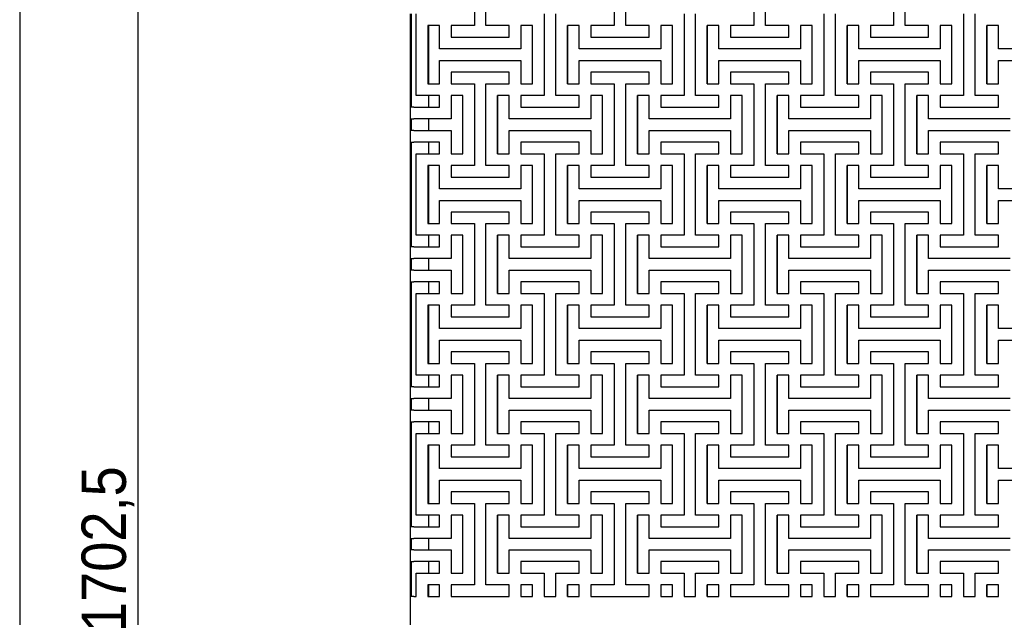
# Model space of a CAD drawing. Header units: millimetres. Extents: x 441 to 4541, y 1015 to 3885.
# Tile 3 of 33: x 441 to 1322, y 2823 to 3357. Entities that reach past the tile are written whole.
import ezdxf

# ---------------------------------------------------------------- set-up
doc = ezdxf.new("R2010")
doc.units = ezdxf.units.MM
doc.header["$LTSCALE"] = 15
doc.linetypes.add('SLD-Solido', pattern=[0])
doc.layers.add('QUOTE', color=1, linetype='SLD-Solido')
doc.layers.add('SCHIZZI', color=9, linetype='Continuous')
doc.styles.add('SLDTEXTSTYLE1', font='GOTHIC.TTF', dxfattribs={"width": 0.913})
doc.dimstyles.new('SLDDIMSTYLE0', dxfattribs={"dimtxt": 39.6875, "dimasz": 42, "dimexe": 0, "dimexo": 0.0625, "dimgap": 9.921875, "dimtad": 1, "dimdec": 1, "dimrnd": 1e-09, "dimzin": 12, "dimdsep": 46, "dimtxsty": 'SLDTEXTSTYLE1', "dimsah": 1, "dimcen": 0.09, "dimadec": 0, "dimazin": 3, "dimtfac": 1, "dimtdec": 1, "dimtofl": 0, "dimtmove": 0, "dimatfit": 3, "dimfxl": 1, "dimfrac": 2, "dimtolj": 1, "dimtzin": 12, "dimarcsym": 0})

# ---------------------------------------------------------------- blocks, each defined once
blk = doc.blocks.new('_D')
at = {"layer": 'QUOTE', "transparency": 16777216}
for p, q in [((778.6, 3771.74), (532.1, 3771.74)), ((547.1, 2069.29), (547.1, 3771.74)), ((778.6, 2069.29), (532.1, 2069.29))]:
    blk.add_line(p, q, dxfattribs=at)
for points in [[(547.1, 3771.74), (543.35, 3729.74), (550.85, 3729.74)], [(547.1, 2069.29), (550.85, 2111.29), (543.35, 2111.29)]]:
    blk.add_solid(points, dxfattribs=at)
at = {"layer": 'QUOTE', "transparency": 16777216, "insert": (496.41, 2809.87), "char_height": 39.687, "attachment_point": 1, "rotation": 90, "style": 'SLDTEXTSTYLE1'}
blk.add_mtext('1702,5', dxfattribs=at)

msp = doc.modelspace()

# ---------------------------------------------------------------- linework, layer by layer
for p, q in [((847.7, 3424.92), (847.7, 3352.01)), ((858.11, 3352.01), (858.11, 3424.92)), ((972.7, 3424.92), (972.7, 3352.01)), ((983.11, 3352.01), (983.11, 3424.92)), ((1097.7, 3424.92), (1097.7, 3352.01)), ((1108.11, 3352.01), (1108.11, 3424.92)), ((1222.7, 3424.92), (1222.7, 3352.01)), ((1233.11, 3352.01), (1233.11, 3424.92)), ((790.4, 3362.42), (790.4, 3289.51)), ((791.6, 3289.51), (791.6, 3362.42)), ((795.61, 3289.51), (795.61, 3362.42)), ((910.2, 3362.42), (910.2, 3289.51)), ((920.61, 3289.51), (920.61, 3362.42)), ((1035.2, 3362.42), (1035.2, 3289.51)), ((1045.61, 3289.51), (1045.61, 3362.42)), ((1160.2, 3362.42), (1160.2, 3289.51)), ((1170.61, 3289.51), (1170.61, 3362.42)), ((1285.2, 3362.42), (1285.2, 3289.51)), ((1295.61, 3289.51), (1295.61, 3362.42)), ((816.45, 3352.01), (806.03, 3352.01)), ((806.03, 3352.01), (806.03, 3299.92)), ((806.6, 3352.01), (806.6, 3299.92)), ((816.45, 3331.17), (816.45, 3352.01)), ((847.7, 3352.01), (826.86, 3352.01)), ((826.86, 3352.01), (826.86, 3341.59)), ((878.95, 3352.01), (858.11, 3352.01)), ((878.95, 3341.59), (878.95, 3352.01)), ((899.78, 3352.01), (889.36, 3352.01)), ((889.36, 3352.01), (889.36, 3331.17)), ((899.78, 3299.92), (899.78, 3352.01)), ((941.45, 3352.01), (931.03, 3352.01)), ((931.03, 3352.01), (931.03, 3299.92)), ((931.03, 3299.92), (931.03, 3352.01)), ((941.45, 3331.17), (941.45, 3352.01)), ((972.7, 3352.01), (951.86, 3352.01)), ((951.86, 3352.01), (951.86, 3341.59)), ((1003.95, 3352.01), (983.11, 3352.01)), ((1003.95, 3341.59), (1003.95, 3352.01)), ((1024.78, 3352.01), (1014.36, 3352.01)), ((1014.36, 3352.01), (1014.36, 3331.17)), ((1024.78, 3299.92), (1024.78, 3352.01)), ((1066.45, 3352.01), (1056.03, 3352.01)), ((1056.03, 3352.01), (1056.03, 3299.92)), ((1056.03, 3299.92), (1056.03, 3352.01)), ((1066.45, 3331.17), (1066.45, 3352.01)), ((1097.7, 3352.01), (1076.86, 3352.01)), ((1076.86, 3352.01), (1076.86, 3341.59)), ((1128.95, 3352.01), (1108.11, 3352.01)), ((1128.95, 3341.59), (1128.95, 3352.01)), ((1149.78, 3352.01), (1139.36, 3352.01)), ((1139.36, 3352.01), (1139.36, 3331.17)), ((1149.78, 3299.92), (1149.78, 3352.01)), ((1191.45, 3352.01), (1181.03, 3352.01)), ((1181.03, 3352.01), (1181.03, 3299.92)), ((1181.03, 3299.92), (1181.03, 3352.01)), ((1191.45, 3331.17), (1191.45, 3352.01)), ((1222.7, 3352.01), (1201.86, 3352.01)), ((1201.86, 3352.01), (1201.86, 3341.59)), ((1253.95, 3352.01), (1233.11, 3352.01)), ((1253.95, 3341.59), (1253.95, 3352.01)), ((1274.78, 3352.01), (1264.36, 3352.01)), ((1264.36, 3352.01), (1264.36, 3331.17)), ((1274.78, 3299.92), (1274.78, 3352.01)), ((1316.45, 3352.01), (1306.03, 3352.01)), ((1306.03, 3352.01), (1306.03, 3299.92)), ((1306.03, 3299.92), (1306.03, 3352.01)), ((1316.45, 3331.17), (1316.45, 3352.01)), ((826.86, 3341.59), (878.95, 3341.59)), ((951.86, 3341.59), (1003.95, 3341.59)), ((1076.86, 3341.59), (1128.95, 3341.59)), ((1201.86, 3341.59), (1253.95, 3341.59)), ((889.36, 3331.17), (816.45, 3331.17)), ((1014.36, 3331.17), (941.45, 3331.17)), ((1139.36, 3331.17), (1066.45, 3331.17)), ((1264.36, 3331.17), (1191.45, 3331.17)), ((1389.36, 3331.17), (1316.45, 3331.17)), ((816.45, 3299.92), (816.45, 3320.76)), ((816.45, 3320.76), (889.36, 3320.76)), ((889.36, 3320.76), (889.36, 3299.92)), ((941.45, 3299.92), (941.45, 3320.76)), ((941.45, 3320.76), (1014.36, 3320.76)), ((1014.36, 3320.76), (1014.36, 3299.92)), ((1066.45, 3299.92), (1066.45, 3320.76)), ((1066.45, 3320.76), (1139.36, 3320.76)), ((1139.36, 3320.76), (1139.36, 3299.92)), ((1191.45, 3299.92), (1191.45, 3320.76)), ((1191.45, 3320.76), (1264.36, 3320.76)), ((1264.36, 3320.76), (1264.36, 3299.92)), ((1316.45, 3299.92), (1316.45, 3320.76)), ((1316.45, 3320.76), (1389.36, 3320.76)), ((878.95, 3310.34), (826.86, 3310.34)), ((826.86, 3310.34), (826.86, 3299.92)), ((878.95, 3299.92), (878.95, 3310.34)), ((1003.95, 3310.34), (951.86, 3310.34)), ((951.86, 3310.34), (951.86, 3299.92)), ((1003.95, 3299.92), (1003.95, 3310.34)), ((1128.95, 3310.34), (1076.86, 3310.34)), ((1076.86, 3310.34), (1076.86, 3299.92)), ((1128.95, 3299.92), (1128.95, 3310.34)), ((1253.95, 3310.34), (1201.86, 3310.34)), ((1201.86, 3310.34), (1201.86, 3299.92)), ((1253.95, 3299.92), (1253.95, 3310.34)), ((806.03, 3299.92), (816.45, 3299.92)), ((826.86, 3299.92), (847.7, 3299.92)), ((847.7, 3299.92), (847.7, 3227.01)), ((858.11, 3227.01), (858.11, 3299.92)), ((858.11, 3299.92), (878.95, 3299.92)), ((889.36, 3299.92), (899.78, 3299.92)), ((931.03, 3299.92), (941.45, 3299.92)), ((951.86, 3299.92), (972.7, 3299.92)), ((972.7, 3299.92), (972.7, 3227.01)), ((983.11, 3227.01), (983.11, 3299.92)), ((983.11, 3299.92), (1003.95, 3299.92)), ((1014.36, 3299.92), (1024.78, 3299.92)), ((1056.03, 3299.92), (1066.45, 3299.92)), ((1076.86, 3299.92), (1097.7, 3299.92)), ((1097.7, 3299.92), (1097.7, 3227.01)), ((1108.11, 3227.01), (1108.11, 3299.92)), ((1108.11, 3299.92), (1128.95, 3299.92)), ((1139.36, 3299.92), (1149.78, 3299.92)), ((1181.03, 3299.92), (1191.45, 3299.92)), ((1201.86, 3299.92), (1222.7, 3299.92)), ((1222.7, 3299.92), (1222.7, 3227.01)), ((1233.11, 3227.01), (1233.11, 3299.92)), ((1233.11, 3299.92), (1253.95, 3299.92)), ((1264.36, 3299.92), (1274.78, 3299.92)), ((1306.03, 3299.92), (1316.45, 3299.92)), ((791.6, 3289.51), (790.4, 3289.51)), ((790.4, 3289.51), (790.4, 3279.09)), ((791.6, 3279.09), (791.6, 3289.51)), ((816.45, 3289.51), (795.61, 3289.51)), ((806.6, 3289.51), (806.6, 3279.09)), ((816.45, 3279.09), (816.45, 3289.51)), ((837.28, 3289.51), (826.86, 3289.51)), ((826.86, 3289.51), (826.86, 3268.67)), ((837.28, 3237.42), (837.28, 3289.51)), ((878.95, 3289.51), (868.53, 3289.51)), ((868.53, 3289.51), (868.53, 3237.42)), ((868.53, 3237.42), (868.53, 3289.51)), ((878.95, 3268.67), (878.95, 3289.51)), ((910.2, 3289.51), (889.36, 3289.51)), ((889.36, 3289.51), (889.36, 3279.09)), ((941.45, 3289.51), (920.61, 3289.51)), ((941.45, 3279.09), (941.45, 3289.51)), ((962.28, 3289.51), (951.86, 3289.51)), ((951.86, 3289.51), (951.86, 3268.67)), ((962.28, 3237.42), (962.28, 3289.51)), ((1003.95, 3289.51), (993.53, 3289.51)), ((993.53, 3289.51), (993.53, 3237.42)), ((993.53, 3237.42), (993.53, 3289.51)), ((1003.95, 3268.67), (1003.95, 3289.51)), ((1035.2, 3289.51), (1014.36, 3289.51)), ((1014.36, 3289.51), (1014.36, 3279.09)), ((1066.45, 3289.51), (1045.61, 3289.51)), ((1066.45, 3279.09), (1066.45, 3289.51)), ((1087.28, 3289.51), (1076.86, 3289.51)), ((1076.86, 3289.51), (1076.86, 3268.67)), ((1087.28, 3237.42), (1087.28, 3289.51)), ((1128.95, 3289.51), (1118.53, 3289.51)), ((1118.53, 3289.51), (1118.53, 3237.42)), ((1118.53, 3237.42), (1118.53, 3289.51)), ((1128.95, 3268.67), (1128.95, 3289.51)), ((1160.2, 3289.51), (1139.36, 3289.51)), ((1139.36, 3289.51), (1139.36, 3279.09)), ((1191.45, 3289.51), (1170.61, 3289.51)), ((1191.45, 3279.09), (1191.45, 3289.51)), ((1212.28, 3289.51), (1201.86, 3289.51)), ((1201.86, 3289.51), (1201.86, 3268.67)), ((1212.28, 3237.42), (1212.28, 3289.51)), ((1253.95, 3289.51), (1243.53, 3289.51)), ((1243.53, 3289.51), (1243.53, 3237.42)), ((1243.53, 3237.42), (1243.53, 3289.51)), ((1253.95, 3268.67), (1253.95, 3289.51)), ((1285.2, 3289.51), (1264.36, 3289.51)), ((1264.36, 3289.51), (1264.36, 3279.09)), ((1316.45, 3289.51), (1295.61, 3289.51)), ((1316.45, 3279.09), (1316.45, 3289.51)), ((790.4, 3279.09), (790.4, 3268.67)), ((793.6, 3279.09), (790.4, 3279.09)), ((793.6, 3279.09), (816.45, 3279.09)), ((889.36, 3279.09), (941.45, 3279.09)), ((1014.36, 3279.09), (1066.45, 3279.09)), ((1139.36, 3279.09), (1191.45, 3279.09)), ((1264.36, 3279.09), (1316.45, 3279.09)), ((790.4, 3268.67), (793.6, 3268.67)), ((790.4, 3268.67), (790.4, 3258.26)), ((791.6, 3258.26), (791.6, 3268.67)), ((826.86, 3268.67), (793.6, 3268.67)), ((806.6, 3268.67), (806.6, 3258.26)), ((951.86, 3268.67), (878.95, 3268.67)), ((1076.86, 3268.67), (1003.95, 3268.67)), ((1201.86, 3268.67), (1128.95, 3268.67)), ((1326.86, 3268.67), (1253.95, 3268.67)), ((790.4, 3258.26), (790.4, 3247.84)), ((793.6, 3258.26), (790.4, 3258.26)), ((793.6, 3258.26), (826.86, 3258.26)), ((826.86, 3258.26), (826.86, 3237.42)), ((878.95, 3237.42), (878.95, 3258.26)), ((878.95, 3258.26), (951.86, 3258.26)), ((951.86, 3258.26), (951.86, 3237.42)), ((1003.95, 3237.42), (1003.95, 3258.26)), ((1003.95, 3258.26), (1076.86, 3258.26)), ((1076.86, 3258.26), (1076.86, 3237.42)), ((1128.95, 3237.42), (1128.95, 3258.26)), ((1128.95, 3258.26), (1201.86, 3258.26)), ((1201.86, 3258.26), (1201.86, 3237.42)), ((1253.95, 3237.42), (1253.95, 3258.26)), ((1253.95, 3258.26), (1326.86, 3258.26)), ((790.4, 3247.84), (793.6, 3247.84)), ((790.4, 3247.84), (790.4, 3237.42)), ((791.6, 3237.42), (791.6, 3247.84)), ((816.45, 3247.84), (793.6, 3247.84)), ((806.6, 3247.84), (806.6, 3237.42)), ((816.45, 3237.42), (816.45, 3247.84)), ((941.45, 3247.84), (889.36, 3247.84)), ((889.36, 3247.84), (889.36, 3237.42)), ((941.45, 3237.42), (941.45, 3247.84)), ((1066.45, 3247.84), (1014.36, 3247.84)), ((1014.36, 3247.84), (1014.36, 3237.42)), ((1066.45, 3237.42), (1066.45, 3247.84)), ((1191.45, 3247.84), (1139.36, 3247.84)), ((1139.36, 3247.84), (1139.36, 3237.42)), ((1191.45, 3237.42), (1191.45, 3247.84)), ((1316.45, 3247.84), (1264.36, 3247.84)), ((1264.36, 3247.84), (1264.36, 3237.42)), ((1316.45, 3237.42), (1316.45, 3247.84)), ((791.6, 3237.42), (790.4, 3237.42)), ((790.4, 3237.42), (790.4, 3164.51)), ((791.6, 3164.51), (791.6, 3237.42)), ((795.61, 3164.51), (795.61, 3237.42)), ((795.61, 3237.42), (816.45, 3237.42)), ((826.86, 3237.42), (837.28, 3237.42)), ((868.53, 3237.42), (878.95, 3237.42)), ((889.36, 3237.42), (910.2, 3237.42)), ((910.2, 3237.42), (910.2, 3164.51)), ((920.61, 3164.51), (920.61, 3237.42)), ((920.61, 3237.42), (941.45, 3237.42)), ((951.86, 3237.42), (962.28, 3237.42)), ((993.53, 3237.42), (1003.95, 3237.42)), ((1014.36, 3237.42), (1035.2, 3237.42)), ((1035.2, 3237.42), (1035.2, 3164.51)), ((1045.61, 3164.51), (1045.61, 3237.42)), ((1045.61, 3237.42), (1066.45, 3237.42)), ((1076.86, 3237.42), (1087.28, 3237.42)), ((1118.53, 3237.42), (1128.95, 3237.42)), ((1139.36, 3237.42), (1160.2, 3237.42)), ((1160.2, 3237.42), (1160.2, 3164.51)), ((1170.61, 3164.51), (1170.61, 3237.42)), ((1170.61, 3237.42), (1191.45, 3237.42)), ((1201.86, 3237.42), (1212.28, 3237.42)), ((1243.53, 3237.42), (1253.95, 3237.42)), ((1264.36, 3237.42), (1285.2, 3237.42)), ((1285.2, 3237.42), (1285.2, 3164.51)), ((1295.61, 3164.51), (1295.61, 3237.42)), ((1295.61, 3237.42), (1316.45, 3237.42)), ((816.45, 3227.01), (806.03, 3227.01)), ((806.03, 3227.01), (806.03, 3174.92)), ((806.6, 3227.01), (806.6, 3174.92)), ((816.45, 3206.17), (816.45, 3227.01)), ((847.7, 3227.01), (826.86, 3227.01)), ((826.86, 3227.01), (826.86, 3216.59)), ((878.95, 3227.01), (858.11, 3227.01)), ((878.95, 3216.59), (878.95, 3227.01)), ((899.78, 3227.01), (889.36, 3227.01)), ((889.36, 3227.01), (889.36, 3206.17)), ((899.78, 3174.92), (899.78, 3227.01)), ((941.45, 3227.01), (931.03, 3227.01)), ((931.03, 3227.01), (931.03, 3174.92)), ((931.03, 3174.92), (931.03, 3227.01)), ((941.45, 3206.17), (941.45, 3227.01)), ((972.7, 3227.01), (951.86, 3227.01)), ((951.86, 3227.01), (951.86, 3216.59)), ((1003.95, 3227.01), (983.11, 3227.01)), ((1003.95, 3216.59), (1003.95, 3227.01)), ((1024.78, 3227.01), (1014.36, 3227.01)), ((1014.36, 3227.01), (1014.36, 3206.17)), ((1024.78, 3174.92), (1024.78, 3227.01)), ((1066.45, 3227.01), (1056.03, 3227.01)), ((1056.03, 3227.01), (1056.03, 3174.92)), ((1056.03, 3174.92), (1056.03, 3227.01)), ((1066.45, 3206.17), (1066.45, 3227.01)), ((1097.7, 3227.01), (1076.86, 3227.01)), ((1076.86, 3227.01), (1076.86, 3216.59)), ((1128.95, 3227.01), (1108.11, 3227.01)), ((1128.95, 3216.59), (1128.95, 3227.01)), ((1149.78, 3227.01), (1139.36, 3227.01)), ((1139.36, 3227.01), (1139.36, 3206.17)), ((1149.78, 3174.92), (1149.78, 3227.01)), ((1191.45, 3227.01), (1181.03, 3227.01)), ((1181.03, 3227.01), (1181.03, 3174.92)), ((1181.03, 3174.92), (1181.03, 3227.01)), ((1191.45, 3206.17), (1191.45, 3227.01)), ((1222.7, 3227.01), (1201.86, 3227.01)), ((1201.86, 3227.01), (1201.86, 3216.59)), ((1253.95, 3227.01), (1233.11, 3227.01)), ((1253.95, 3216.59), (1253.95, 3227.01)), ((1274.78, 3227.01), (1264.36, 3227.01)), ((1264.36, 3227.01), (1264.36, 3206.17)), ((1274.78, 3174.92), (1274.78, 3227.01)), ((1316.45, 3227.01), (1306.03, 3227.01)), ((1306.03, 3227.01), (1306.03, 3174.92)), ((1306.03, 3174.92), (1306.03, 3227.01)), ((1316.45, 3206.17), (1316.45, 3227.01)), ((826.86, 3216.59), (878.95, 3216.59)), ((951.86, 3216.59), (1003.95, 3216.59)), ((1076.86, 3216.59), (1128.95, 3216.59)), ((1201.86, 3216.59), (1253.95, 3216.59)), ((889.36, 3206.17), (816.45, 3206.17)), ((1014.36, 3206.17), (941.45, 3206.17)), ((1139.36, 3206.17), (1066.45, 3206.17)), ((1264.36, 3206.17), (1191.45, 3206.17)), ((1389.36, 3206.17), (1316.45, 3206.17)), ((816.45, 3174.92), (816.45, 3195.76)), ((816.45, 3195.76), (889.36, 3195.76)), ((889.36, 3195.76), (889.36, 3174.92)), ((941.45, 3174.92), (941.45, 3195.76)), ((941.45, 3195.76), (1014.36, 3195.76)), ((1014.36, 3195.76), (1014.36, 3174.92)), ((1066.45, 3174.92), (1066.45, 3195.76)), ((1066.45, 3195.76), (1139.36, 3195.76)), ((1139.36, 3195.76), (1139.36, 3174.92)), ((1191.45, 3174.92), (1191.45, 3195.76)), ((1191.45, 3195.76), (1264.36, 3195.76)), ((1264.36, 3195.76), (1264.36, 3174.92)), ((1316.45, 3174.92), (1316.45, 3195.76)), ((1316.45, 3195.76), (1389.36, 3195.76)), ((878.95, 3185.34), (826.86, 3185.34)), ((826.86, 3185.34), (826.86, 3174.92)), ((878.95, 3174.92), (878.95, 3185.34)), ((1003.95, 3185.34), (951.86, 3185.34)), ((951.86, 3185.34), (951.86, 3174.92)), ((1003.95, 3174.92), (1003.95, 3185.34)), ((1128.95, 3185.34), (1076.86, 3185.34)), ((1076.86, 3185.34), (1076.86, 3174.92)), ((1128.95, 3174.92), (1128.95, 3185.34)), ((1253.95, 3185.34), (1201.86, 3185.34)), ((1201.86, 3185.34), (1201.86, 3174.92)), ((1253.95, 3174.92), (1253.95, 3185.34)), ((806.03, 3174.92), (816.45, 3174.92)), ((826.86, 3174.92), (847.7, 3174.92)), ((847.7, 3174.92), (847.7, 3102.01)), ((858.11, 3102.01), (858.11, 3174.92)), ((858.11, 3174.92), (878.95, 3174.92)), ((889.36, 3174.92), (899.78, 3174.92)), ((931.03, 3174.92), (941.45, 3174.92)), ((951.86, 3174.92), (972.7, 3174.92)), ((972.7, 3174.92), (972.7, 3102.01)), ((983.11, 3102.01), (983.11, 3174.92)), ((983.11, 3174.92), (1003.95, 3174.92)), ((1014.36, 3174.92), (1024.78, 3174.92)), ((1056.03, 3174.92), (1066.45, 3174.92)), ((1076.86, 3174.92), (1097.7, 3174.92)), ((1097.7, 3174.92), (1097.7, 3102.01)), ((1108.11, 3102.01), (1108.11, 3174.92)), ((1108.11, 3174.92), (1128.95, 3174.92)), ((1139.36, 3174.92), (1149.78, 3174.92)), ((1181.03, 3174.92), (1191.45, 3174.92)), ((1201.86, 3174.92), (1222.7, 3174.92)), ((1222.7, 3174.92), (1222.7, 3102.01)), ((1233.11, 3102.01), (1233.11, 3174.92)), ((1233.11, 3174.92), (1253.95, 3174.92)), ((1264.36, 3174.92), (1274.78, 3174.92)), ((1306.03, 3174.92), (1316.45, 3174.92)), ((791.6, 3164.51), (790.4, 3164.51)), ((790.4, 3164.51), (790.4, 3154.09)), ((791.6, 3154.09), (791.6, 3164.51)), ((816.45, 3164.51), (795.61, 3164.51)), ((806.6, 3164.51), (806.6, 3154.09)), ((816.45, 3154.09), (816.45, 3164.51)), ((837.28, 3164.51), (826.86, 3164.51)), ((826.86, 3164.51), (826.86, 3143.67)), ((837.28, 3112.42), (837.28, 3164.51)), ((878.95, 3164.51), (868.53, 3164.51)), ((868.53, 3164.51), (868.53, 3112.42)), ((868.53, 3112.42), (868.53, 3164.51)), ((878.95, 3143.67), (878.95, 3164.51)), ((910.2, 3164.51), (889.36, 3164.51)), ((889.36, 3164.51), (889.36, 3154.09)), ((941.45, 3164.51), (920.61, 3164.51)), ((941.45, 3154.09), (941.45, 3164.51)), ((962.28, 3164.51), (951.86, 3164.51)), ((951.86, 3164.51), (951.86, 3143.67)), ((962.28, 3112.42), (962.28, 3164.51)), ((1003.95, 3164.51), (993.53, 3164.51)), ((993.53, 3164.51), (993.53, 3112.42)), ((993.53, 3112.42), (993.53, 3164.51)), ((1003.95, 3143.67), (1003.95, 3164.51)), ((1035.2, 3164.51), (1014.36, 3164.51)), ((1014.36, 3164.51), (1014.36, 3154.09)), ((1066.45, 3164.51), (1045.61, 3164.51)), ((1066.45, 3154.09), (1066.45, 3164.51)), ((1087.28, 3164.51), (1076.86, 3164.51)), ((1076.86, 3164.51), (1076.86, 3143.67)), ((1087.28, 3112.42), (1087.28, 3164.51)), ((1128.95, 3164.51), (1118.53, 3164.51)), ((1118.53, 3164.51), (1118.53, 3112.42)), ((1118.53, 3112.42), (1118.53, 3164.51)), ((1128.95, 3143.67), (1128.95, 3164.51)), ((1160.2, 3164.51), (1139.36, 3164.51)), ((1139.36, 3164.51), (1139.36, 3154.09)), ((1191.45, 3164.51), (1170.61, 3164.51)), ((1191.45, 3154.09), (1191.45, 3164.51)), ((1212.28, 3164.51), (1201.86, 3164.51)), ((1201.86, 3164.51), (1201.86, 3143.67)), ((1212.28, 3112.42), (1212.28, 3164.51)), ((1253.95, 3164.51), (1243.53, 3164.51)), ((1243.53, 3164.51), (1243.53, 3112.42)), ((1243.53, 3112.42), (1243.53, 3164.51)), ((1253.95, 3143.67), (1253.95, 3164.51)), ((1285.2, 3164.51), (1264.36, 3164.51)), ((1264.36, 3164.51), (1264.36, 3154.09)), ((1316.45, 3164.51), (1295.61, 3164.51)), ((1316.45, 3154.09), (1316.45, 3164.51)), ((790.4, 3154.09), (790.4, 3143.67)), ((793.6, 3154.09), (790.4, 3154.09)), ((793.6, 3154.09), (816.45, 3154.09)), ((889.36, 3154.09), (941.45, 3154.09)), ((1014.36, 3154.09), (1066.45, 3154.09)), ((1139.36, 3154.09), (1191.45, 3154.09)), ((1264.36, 3154.09), (1316.45, 3154.09)), ((790.4, 3143.67), (793.6, 3143.67)), ((790.4, 3143.67), (790.4, 3133.26)), ((791.6, 3133.26), (791.6, 3143.67)), ((826.86, 3143.67), (793.6, 3143.67)), ((806.6, 3143.67), (806.6, 3133.26)), ((951.86, 3143.67), (878.95, 3143.67)), ((1076.86, 3143.67), (1003.95, 3143.67)), ((1201.86, 3143.67), (1128.95, 3143.67)), ((1326.86, 3143.67), (1253.95, 3143.67)), ((790.4, 3133.26), (790.4, 3122.84)), ((793.6, 3133.26), (790.4, 3133.26)), ((793.6, 3133.26), (826.86, 3133.26)), ((826.86, 3133.26), (826.86, 3112.42)), ((878.95, 3112.42), (878.95, 3133.26)), ((878.95, 3133.26), (951.86, 3133.26)), ((951.86, 3133.26), (951.86, 3112.42)), ((1003.95, 3112.42), (1003.95, 3133.26)), ((1003.95, 3133.26), (1076.86, 3133.26)), ((1076.86, 3133.26), (1076.86, 3112.42)), ((1128.95, 3112.42), (1128.95, 3133.26)), ((1128.95, 3133.26), (1201.86, 3133.26)), ((1201.86, 3133.26), (1201.86, 3112.42)), ((1253.95, 3112.42), (1253.95, 3133.26)), ((1253.95, 3133.26), (1326.86, 3133.26)), ((790.4, 3122.84), (793.6, 3122.84)), ((790.4, 3122.84), (790.4, 3112.42)), ((791.6, 3112.42), (791.6, 3122.84)), ((816.45, 3122.84), (793.6, 3122.84)), ((806.6, 3122.84), (806.6, 3112.42)), ((816.45, 3112.42), (816.45, 3122.84)), ((941.45, 3122.84), (889.36, 3122.84)), ((889.36, 3122.84), (889.36, 3112.42)), ((941.45, 3112.42), (941.45, 3122.84)), ((1066.45, 3122.84), (1014.36, 3122.84)), ((1014.36, 3122.84), (1014.36, 3112.42)), ((1066.45, 3112.42), (1066.45, 3122.84)), ((1191.45, 3122.84), (1139.36, 3122.84)), ((1139.36, 3122.84), (1139.36, 3112.42)), ((1191.45, 3112.42), (1191.45, 3122.84)), ((1316.45, 3122.84), (1264.36, 3122.84)), ((1264.36, 3122.84), (1264.36, 3112.42)), ((1316.45, 3112.42), (1316.45, 3122.84)), ((791.6, 3112.42), (790.4, 3112.42)), ((790.4, 3112.42), (790.4, 3039.51)), ((791.6, 3039.51), (791.6, 3112.42)), ((795.61, 3039.51), (795.61, 3112.42)), ((795.61, 3112.42), (816.45, 3112.42)), ((826.86, 3112.42), (837.28, 3112.42)), ((868.53, 3112.42), (878.95, 3112.42)), ((889.36, 3112.42), (910.2, 3112.42)), ((910.2, 3112.42), (910.2, 3039.51)), ((920.61, 3039.51), (920.61, 3112.42)), ((920.61, 3112.42), (941.45, 3112.42)), ((951.86, 3112.42), (962.28, 3112.42)), ((993.53, 3112.42), (1003.95, 3112.42)), ((1014.36, 3112.42), (1035.2, 3112.42)), ((1035.2, 3112.42), (1035.2, 3039.51)), ((1045.61, 3039.51), (1045.61, 3112.42)), ((1045.61, 3112.42), (1066.45, 3112.42)), ((1076.86, 3112.42), (1087.28, 3112.42)), ((1118.53, 3112.42), (1128.95, 3112.42)), ((1139.36, 3112.42), (1160.2, 3112.42)), ((1160.2, 3112.42), (1160.2, 3039.51)), ((1170.61, 3039.51), (1170.61, 3112.42)), ((1170.61, 3112.42), (1191.45, 3112.42)), ((1201.86, 3112.42), (1212.28, 3112.42)), ((1243.53, 3112.42), (1253.95, 3112.42)), ((1264.36, 3112.42), (1285.2, 3112.42)), ((1285.2, 3112.42), (1285.2, 3039.51)), ((1295.61, 3039.51), (1295.61, 3112.42)), ((1295.61, 3112.42), (1316.45, 3112.42)), ((816.45, 3102.01), (806.03, 3102.01)), ((806.03, 3102.01), (806.03, 3049.92)), ((806.6, 3102.01), (806.6, 3049.92)), ((816.45, 3081.17), (816.45, 3102.01)), ((847.7, 3102.01), (826.86, 3102.01)), ((826.86, 3102.01), (826.86, 3091.59)), ((878.95, 3102.01), (858.11, 3102.01)), ((878.95, 3091.59), (878.95, 3102.01)), ((899.78, 3102.01), (889.36, 3102.01)), ((889.36, 3102.01), (889.36, 3081.17)), ((899.78, 3049.92), (899.78, 3102.01)), ((941.45, 3102.01), (931.03, 3102.01)), ((931.03, 3102.01), (931.03, 3049.92)), ((931.03, 3049.92), (931.03, 3102.01)), ((941.45, 3081.17), (941.45, 3102.01)), ((972.7, 3102.01), (951.86, 3102.01)), ((951.86, 3102.01), (951.86, 3091.59)), ((1003.95, 3102.01), (983.11, 3102.01)), ((1003.95, 3091.59), (1003.95, 3102.01)), ((1024.78, 3102.01), (1014.36, 3102.01)), ((1014.36, 3102.01), (1014.36, 3081.17)), ((1024.78, 3049.92), (1024.78, 3102.01)), ((1066.45, 3102.01), (1056.03, 3102.01)), ((1056.03, 3102.01), (1056.03, 3049.92)), ((1056.03, 3049.92), (1056.03, 3102.01)), ((1066.45, 3081.17), (1066.45, 3102.01)), ((1097.7, 3102.01), (1076.86, 3102.01)), ((1076.86, 3102.01), (1076.86, 3091.59)), ((1128.95, 3102.01), (1108.11, 3102.01)), ((1128.95, 3091.59), (1128.95, 3102.01)), ((1149.78, 3102.01), (1139.36, 3102.01)), ((1139.36, 3102.01), (1139.36, 3081.17)), ((1149.78, 3049.92), (1149.78, 3102.01)), ((1191.45, 3102.01), (1181.03, 3102.01)), ((1181.03, 3102.01), (1181.03, 3049.92)), ((1181.03, 3049.92), (1181.03, 3102.01)), ((1191.45, 3081.17), (1191.45, 3102.01)), ((1222.7, 3102.01), (1201.86, 3102.01)), ((1201.86, 3102.01), (1201.86, 3091.59)), ((1253.95, 3102.01), (1233.11, 3102.01)), ((1253.95, 3091.59), (1253.95, 3102.01)), ((1274.78, 3102.01), (1264.36, 3102.01)), ((1264.36, 3102.01), (1264.36, 3081.17)), ((1274.78, 3049.92), (1274.78, 3102.01)), ((1316.45, 3102.01), (1306.03, 3102.01)), ((1306.03, 3102.01), (1306.03, 3049.92)), ((1306.03, 3049.92), (1306.03, 3102.01)), ((1316.45, 3081.17), (1316.45, 3102.01)), ((826.86, 3091.59), (878.95, 3091.59)), ((951.86, 3091.59), (1003.95, 3091.59)), ((1076.86, 3091.59), (1128.95, 3091.59)), ((1201.86, 3091.59), (1253.95, 3091.59)), ((889.36, 3081.17), (816.45, 3081.17)), ((1014.36, 3081.17), (941.45, 3081.17)), ((1139.36, 3081.17), (1066.45, 3081.17)), ((1264.36, 3081.17), (1191.45, 3081.17)), ((1389.36, 3081.17), (1316.45, 3081.17)), ((816.45, 3049.92), (816.45, 3070.76)), ((816.45, 3070.76), (889.36, 3070.76)), ((889.36, 3070.76), (889.36, 3049.92)), ((941.45, 3049.92), (941.45, 3070.76)), ((941.45, 3070.76), (1014.36, 3070.76)), ((1014.36, 3070.76), (1014.36, 3049.92)), ((1066.45, 3049.92), (1066.45, 3070.76)), ((1066.45, 3070.76), (1139.36, 3070.76)), ((1139.36, 3070.76), (1139.36, 3049.92)), ((1191.45, 3049.92), (1191.45, 3070.76)), ((1191.45, 3070.76), (1264.36, 3070.76)), ((1264.36, 3070.76), (1264.36, 3049.92)), ((1316.45, 3049.92), (1316.45, 3070.76)), ((1316.45, 3070.76), (1389.36, 3070.76)), ((878.95, 3060.34), (826.86, 3060.34)), ((826.86, 3060.34), (826.86, 3049.92)), ((878.95, 3049.92), (878.95, 3060.34)), ((1003.95, 3060.34), (951.86, 3060.34)), ((951.86, 3060.34), (951.86, 3049.92)), ((1003.95, 3049.92), (1003.95, 3060.34)), ((1128.95, 3060.34), (1076.86, 3060.34)), ((1076.86, 3060.34), (1076.86, 3049.92)), ((1128.95, 3049.92), (1128.95, 3060.34)), ((1253.95, 3060.34), (1201.86, 3060.34)), ((1201.86, 3060.34), (1201.86, 3049.92)), ((1253.95, 3049.92), (1253.95, 3060.34)), ((806.03, 3049.92), (816.45, 3049.92)), ((826.86, 3049.92), (847.7, 3049.92)), ((847.7, 3049.92), (847.7, 2977.01)), ((858.11, 2977.01), (858.11, 3049.92)), ((858.11, 3049.92), (878.95, 3049.92)), ((889.36, 3049.92), (899.78, 3049.92)), ((931.03, 3049.92), (941.45, 3049.92)), ((951.86, 3049.92), (972.7, 3049.92)), ((972.7, 3049.92), (972.7, 2977.01)), ((983.11, 2977.01), (983.11, 3049.92)), ((983.11, 3049.92), (1003.95, 3049.92)), ((1014.36, 3049.92), (1024.78, 3049.92)), ((1056.03, 3049.92), (1066.45, 3049.92)), ((1076.86, 3049.92), (1097.7, 3049.92)), ((1097.7, 3049.92), (1097.7, 2977.01)), ((1108.11, 2977.01), (1108.11, 3049.92)), ((1108.11, 3049.92), (1128.95, 3049.92)), ((1139.36, 3049.92), (1149.78, 3049.92)), ((1181.03, 3049.92), (1191.45, 3049.92)), ((1201.86, 3049.92), (1222.7, 3049.92)), ((1222.7, 3049.92), (1222.7, 2977.01)), ((1233.11, 2977.01), (1233.11, 3049.92)), ((1233.11, 3049.92), (1253.95, 3049.92)), ((1264.36, 3049.92), (1274.78, 3049.92)), ((1306.03, 3049.92), (1316.45, 3049.92)), ((791.6, 3039.51), (790.4, 3039.51)), ((790.4, 3039.51), (790.4, 3029.09)), ((791.6, 3029.09), (791.6, 3039.51)), ((816.45, 3039.51), (795.61, 3039.51)), ((806.6, 3039.51), (806.6, 3029.09)), ((816.45, 3029.09), (816.45, 3039.51)), ((837.28, 3039.51), (826.86, 3039.51)), ((826.86, 3039.51), (826.86, 3018.67)), ((837.28, 2987.42), (837.28, 3039.51)), ((878.95, 3039.51), (868.53, 3039.51)), ((868.53, 3039.51), (868.53, 2987.42)), ((868.53, 2987.42), (868.53, 3039.51)), ((878.95, 3018.67), (878.95, 3039.51)), ((910.2, 3039.51), (889.36, 3039.51)), ((889.36, 3039.51), (889.36, 3029.09)), ((941.45, 3039.51), (920.61, 3039.51)), ((941.45, 3029.09), (941.45, 3039.51)), ((962.28, 3039.51), (951.86, 3039.51)), ((951.86, 3039.51), (951.86, 3018.67)), ((962.28, 2987.42), (962.28, 3039.51)), ((1003.95, 3039.51), (993.53, 3039.51)), ((993.53, 3039.51), (993.53, 2987.42)), ((993.53, 2987.42), (993.53, 3039.51)), ((1003.95, 3018.67), (1003.95, 3039.51)), ((1035.2, 3039.51), (1014.36, 3039.51)), ((1014.36, 3039.51), (1014.36, 3029.09)), ((1066.45, 3039.51), (1045.61, 3039.51)), ((1066.45, 3029.09), (1066.45, 3039.51)), ((1087.28, 3039.51), (1076.86, 3039.51)), ((1076.86, 3039.51), (1076.86, 3018.67)), ((1087.28, 2987.42), (1087.28, 3039.51)), ((1128.95, 3039.51), (1118.53, 3039.51)), ((1118.53, 3039.51), (1118.53, 2987.42)), ((1118.53, 2987.42), (1118.53, 3039.51)), ((1128.95, 3018.67), (1128.95, 3039.51)), ((1160.2, 3039.51), (1139.36, 3039.51)), ((1139.36, 3039.51), (1139.36, 3029.09)), ((1191.45, 3039.51), (1170.61, 3039.51)), ((1191.45, 3029.09), (1191.45, 3039.51)), ((1212.28, 3039.51), (1201.86, 3039.51)), ((1201.86, 3039.51), (1201.86, 3018.67)), ((1212.28, 2987.42), (1212.28, 3039.51)), ((1253.95, 3039.51), (1243.53, 3039.51)), ((1243.53, 3039.51), (1243.53, 2987.42)), ((1243.53, 2987.42), (1243.53, 3039.51)), ((1253.95, 3018.67), (1253.95, 3039.51)), ((1285.2, 3039.51), (1264.36, 3039.51)), ((1264.36, 3039.51), (1264.36, 3029.09)), ((1316.45, 3039.51), (1295.61, 3039.51)), ((1316.45, 3029.09), (1316.45, 3039.51)), ((790.4, 3029.09), (790.4, 3018.67)), ((793.6, 3029.09), (790.4, 3029.09)), ((793.6, 3029.09), (816.45, 3029.09)), ((889.36, 3029.09), (941.45, 3029.09)), ((1014.36, 3029.09), (1066.45, 3029.09)), ((1139.36, 3029.09), (1191.45, 3029.09)), ((1264.36, 3029.09), (1316.45, 3029.09)), ((790.4, 3018.67), (793.6, 3018.67)), ((790.4, 3018.67), (790.4, 3008.26)), ((791.6, 3008.26), (791.6, 3018.67)), ((826.86, 3018.67), (793.6, 3018.67)), ((806.6, 3018.67), (806.6, 3008.26)), ((951.86, 3018.67), (878.95, 3018.67)), ((1076.86, 3018.67), (1003.95, 3018.67)), ((1201.86, 3018.67), (1128.95, 3018.67)), ((1326.86, 3018.67), (1253.95, 3018.67)), ((790.4, 3008.26), (790.4, 2997.84)), ((793.6, 3008.26), (790.4, 3008.26)), ((793.6, 3008.26), (826.86, 3008.26)), ((826.86, 3008.26), (826.86, 2987.42)), ((878.95, 2987.42), (878.95, 3008.26)), ((878.95, 3008.26), (951.86, 3008.26)), ((951.86, 3008.26), (951.86, 2987.42)), ((1003.95, 2987.42), (1003.95, 3008.26)), ((1003.95, 3008.26), (1076.86, 3008.26)), ((1076.86, 3008.26), (1076.86, 2987.42)), ((1128.95, 2987.42), (1128.95, 3008.26)), ((1128.95, 3008.26), (1201.86, 3008.26)), ((1201.86, 3008.26), (1201.86, 2987.42)), ((1253.95, 2987.42), (1253.95, 3008.26)), ((1253.95, 3008.26), (1326.86, 3008.26)), ((790.4, 2997.84), (793.6, 2997.84)), ((790.4, 2997.84), (790.4, 2987.42)), ((791.6, 2987.42), (791.6, 2997.84)), ((816.45, 2997.84), (793.6, 2997.84)), ((806.6, 2997.84), (806.6, 2987.42)), ((816.45, 2987.42), (816.45, 2997.84)), ((941.45, 2997.84), (889.36, 2997.84)), ((889.36, 2997.84), (889.36, 2987.42)), ((941.45, 2987.42), (941.45, 2997.84)), ((1066.45, 2997.84), (1014.36, 2997.84)), ((1014.36, 2997.84), (1014.36, 2987.42)), ((1066.45, 2987.42), (1066.45, 2997.84)), ((1191.45, 2997.84), (1139.36, 2997.84)), ((1139.36, 2997.84), (1139.36, 2987.42)), ((1191.45, 2987.42), (1191.45, 2997.84)), ((1316.45, 2997.84), (1264.36, 2997.84)), ((1264.36, 2997.84), (1264.36, 2987.42)), ((1316.45, 2987.42), (1316.45, 2997.84)), ((791.6, 2987.42), (790.4, 2987.42)), ((790.4, 2987.42), (790.4, 2914.51)), ((791.6, 2914.51), (791.6, 2987.42)), ((795.61, 2914.51), (795.61, 2987.42)), ((795.61, 2987.42), (816.45, 2987.42)), ((826.86, 2987.42), (837.28, 2987.42)), ((868.53, 2987.42), (878.95, 2987.42)), ((889.36, 2987.42), (910.2, 2987.42)), ((910.2, 2987.42), (910.2, 2914.51)), ((920.61, 2914.51), (920.61, 2987.42)), ((920.61, 2987.42), (941.45, 2987.42)), ((951.86, 2987.42), (962.28, 2987.42)), ((993.53, 2987.42), (1003.95, 2987.42)), ((1014.36, 2987.42), (1035.2, 2987.42)), ((1035.2, 2987.42), (1035.2, 2914.51)), ((1045.61, 2914.51), (1045.61, 2987.42)), ((1045.61, 2987.42), (1066.45, 2987.42)), ((1076.86, 2987.42), (1087.28, 2987.42)), ((1118.53, 2987.42), (1128.95, 2987.42)), ((1139.36, 2987.42), (1160.2, 2987.42)), ((1160.2, 2987.42), (1160.2, 2914.51)), ((1170.61, 2914.51), (1170.61, 2987.42)), ((1170.61, 2987.42), (1191.45, 2987.42)), ((1201.86, 2987.42), (1212.28, 2987.42)), ((1243.53, 2987.42), (1253.95, 2987.42)), ((1264.36, 2987.42), (1285.2, 2987.42)), ((1285.2, 2987.42), (1285.2, 2914.51)), ((1295.61, 2914.51), (1295.61, 2987.42)), ((1295.61, 2987.42), (1316.45, 2987.42)), ((816.45, 2977.01), (806.03, 2977.01)), ((806.03, 2977.01), (806.03, 2924.92)), ((806.6, 2977.01), (806.6, 2924.92)), ((816.45, 2956.17), (816.45, 2977.01)), ((847.7, 2977.01), (826.86, 2977.01)), ((826.86, 2977.01), (826.86, 2966.59)), ((878.95, 2977.01), (858.11, 2977.01)), ((878.95, 2966.59), (878.95, 2977.01)), ((899.78, 2977.01), (889.36, 2977.01)), ((889.36, 2977.01), (889.36, 2956.17)), ((899.78, 2924.92), (899.78, 2977.01)), ((941.45, 2977.01), (931.03, 2977.01)), ((931.03, 2977.01), (931.03, 2924.92)), ((931.03, 2924.92), (931.03, 2977.01)), ((941.45, 2956.17), (941.45, 2977.01)), ((972.7, 2977.01), (951.86, 2977.01)), ((951.86, 2977.01), (951.86, 2966.59)), ((1003.95, 2977.01), (983.11, 2977.01)), ((1003.95, 2966.59), (1003.95, 2977.01)), ((1024.78, 2977.01), (1014.36, 2977.01)), ((1014.36, 2977.01), (1014.36, 2956.17)), ((1024.78, 2924.92), (1024.78, 2977.01)), ((1066.45, 2977.01), (1056.03, 2977.01)), ((1056.03, 2977.01), (1056.03, 2924.92)), ((1056.03, 2924.92), (1056.03, 2977.01)), ((1066.45, 2956.17), (1066.45, 2977.01)), ((1097.7, 2977.01), (1076.86, 2977.01)), ((1076.86, 2977.01), (1076.86, 2966.59)), ((1128.95, 2977.01), (1108.11, 2977.01)), ((1128.95, 2966.59), (1128.95, 2977.01)), ((1149.78, 2977.01), (1139.36, 2977.01)), ((1139.36, 2977.01), (1139.36, 2956.17)), ((1149.78, 2924.92), (1149.78, 2977.01)), ((1191.45, 2977.01), (1181.03, 2977.01)), ((1181.03, 2977.01), (1181.03, 2924.92)), ((1181.03, 2924.92), (1181.03, 2977.01)), ((1191.45, 2956.17), (1191.45, 2977.01)), ((1222.7, 2977.01), (1201.86, 2977.01)), ((1201.86, 2977.01), (1201.86, 2966.59)), ((1253.95, 2977.01), (1233.11, 2977.01)), ((1253.95, 2966.59), (1253.95, 2977.01)), ((1274.78, 2977.01), (1264.36, 2977.01)), ((1264.36, 2977.01), (1264.36, 2956.17)), ((1274.78, 2924.92), (1274.78, 2977.01)), ((1316.45, 2977.01), (1306.03, 2977.01)), ((1306.03, 2977.01), (1306.03, 2924.92)), ((1306.03, 2924.92), (1306.03, 2977.01)), ((1316.45, 2956.17), (1316.45, 2977.01)), ((826.86, 2966.59), (878.95, 2966.59)), ((951.86, 2966.59), (1003.95, 2966.59)), ((1076.86, 2966.59), (1128.95, 2966.59)), ((1201.86, 2966.59), (1253.95, 2966.59)), ((889.36, 2956.17), (816.45, 2956.17)), ((1014.36, 2956.17), (941.45, 2956.17)), ((1139.36, 2956.17), (1066.45, 2956.17)), ((1264.36, 2956.17), (1191.45, 2956.17)), ((1389.36, 2956.17), (1316.45, 2956.17)), ((816.45, 2924.92), (816.45, 2945.76)), ((816.45, 2945.76), (889.36, 2945.76)), ((889.36, 2945.76), (889.36, 2924.92)), ((941.45, 2924.92), (941.45, 2945.76)), ((941.45, 2945.76), (1014.36, 2945.76)), ((1014.36, 2945.76), (1014.36, 2924.92)), ((1066.45, 2924.92), (1066.45, 2945.76)), ((1066.45, 2945.76), (1139.36, 2945.76)), ((1139.36, 2945.76), (1139.36, 2924.92)), ((1191.45, 2924.92), (1191.45, 2945.76)), ((1191.45, 2945.76), (1264.36, 2945.76)), ((1264.36, 2945.76), (1264.36, 2924.92)), ((1316.45, 2924.92), (1316.45, 2945.76)), ((1316.45, 2945.76), (1389.36, 2945.76)), ((878.95, 2935.34), (826.86, 2935.34)), ((826.86, 2935.34), (826.86, 2924.92)), ((878.95, 2924.92), (878.95, 2935.34)), ((1003.95, 2935.34), (951.86, 2935.34)), ((951.86, 2935.34), (951.86, 2924.92)), ((1003.95, 2924.92), (1003.95, 2935.34)), ((1128.95, 2935.34), (1076.86, 2935.34)), ((1076.86, 2935.34), (1076.86, 2924.92)), ((1128.95, 2924.92), (1128.95, 2935.34)), ((1253.95, 2935.34), (1201.86, 2935.34)), ((1201.86, 2935.34), (1201.86, 2924.92)), ((1253.95, 2924.92), (1253.95, 2935.34)), ((806.03, 2924.92), (816.45, 2924.92)), ((826.86, 2924.92), (847.7, 2924.92)), ((847.7, 2924.92), (847.7, 2852.01)), ((858.11, 2852.01), (858.11, 2924.92)), ((858.11, 2924.92), (878.95, 2924.92)), ((889.36, 2924.92), (899.78, 2924.92)), ((931.03, 2924.92), (941.45, 2924.92)), ((951.86, 2924.92), (972.7, 2924.92)), ((972.7, 2924.92), (972.7, 2852.01)), ((983.11, 2852.01), (983.11, 2924.92)), ((983.11, 2924.92), (1003.95, 2924.92)), ((1014.36, 2924.92), (1024.78, 2924.92)), ((1056.03, 2924.92), (1066.45, 2924.92)), ((1076.86, 2924.92), (1097.7, 2924.92)), ((1097.7, 2924.92), (1097.7, 2852.01)), ((1108.11, 2852.01), (1108.11, 2924.92)), ((1108.11, 2924.92), (1128.95, 2924.92)), ((1139.36, 2924.92), (1149.78, 2924.92)), ((1181.03, 2924.92), (1191.45, 2924.92)), ((1201.86, 2924.92), (1222.7, 2924.92)), ((1222.7, 2924.92), (1222.7, 2852.01)), ((1233.11, 2852.01), (1233.11, 2924.92)), ((1233.11, 2924.92), (1253.95, 2924.92)), ((1264.36, 2924.92), (1274.78, 2924.92)), ((1306.03, 2924.92), (1316.45, 2924.92)), ((791.6, 2914.51), (790.4, 2914.51)), ((790.4, 2914.51), (790.4, 2904.09)), ((791.6, 2904.09), (791.6, 2914.51)), ((816.45, 2914.51), (795.61, 2914.51)), ((806.6, 2914.51), (806.6, 2904.09)), ((816.45, 2904.09), (816.45, 2914.51)), ((837.28, 2914.51), (826.86, 2914.51)), ((826.86, 2914.51), (826.86, 2893.67)), ((837.28, 2862.42), (837.28, 2914.51)), ((878.95, 2914.51), (868.53, 2914.51)), ((868.53, 2914.51), (868.53, 2862.42)), ((868.53, 2862.42), (868.53, 2914.51)), ((878.95, 2893.67), (878.95, 2914.51)), ((910.2, 2914.51), (889.36, 2914.51)), ((889.36, 2914.51), (889.36, 2904.09)), ((941.45, 2914.51), (920.61, 2914.51)), ((941.45, 2904.09), (941.45, 2914.51)), ((962.28, 2914.51), (951.86, 2914.51)), ((951.86, 2914.51), (951.86, 2893.67)), ((962.28, 2862.42), (962.28, 2914.51)), ((1003.95, 2914.51), (993.53, 2914.51)), ((993.53, 2914.51), (993.53, 2862.42)), ((993.53, 2862.42), (993.53, 2914.51)), ((1003.95, 2893.67), (1003.95, 2914.51)), ((1035.2, 2914.51), (1014.36, 2914.51)), ((1014.36, 2914.51), (1014.36, 2904.09)), ((1066.45, 2914.51), (1045.61, 2914.51)), ((1066.45, 2904.09), (1066.45, 2914.51)), ((1087.28, 2914.51), (1076.86, 2914.51)), ((1076.86, 2914.51), (1076.86, 2893.67)), ((1087.28, 2862.42), (1087.28, 2914.51)), ((1128.95, 2914.51), (1118.53, 2914.51)), ((1118.53, 2914.51), (1118.53, 2862.42)), ((1118.53, 2862.42), (1118.53, 2914.51)), ((1128.95, 2893.67), (1128.95, 2914.51)), ((1160.2, 2914.51), (1139.36, 2914.51)), ((1139.36, 2914.51), (1139.36, 2904.09)), ((1191.45, 2914.51), (1170.61, 2914.51)), ((1191.45, 2904.09), (1191.45, 2914.51)), ((1212.28, 2914.51), (1201.86, 2914.51)), ((1201.86, 2914.51), (1201.86, 2893.67)), ((1212.28, 2862.42), (1212.28, 2914.51)), ((1253.95, 2914.51), (1243.53, 2914.51)), ((1243.53, 2914.51), (1243.53, 2862.42)), ((1243.53, 2862.42), (1243.53, 2914.51)), ((1253.95, 2893.67), (1253.95, 2914.51)), ((1285.2, 2914.51), (1264.36, 2914.51)), ((1264.36, 2914.51), (1264.36, 2904.09)), ((1316.45, 2914.51), (1295.61, 2914.51)), ((1316.45, 2904.09), (1316.45, 2914.51)), ((790.4, 2904.09), (790.4, 2893.67)), ((793.6, 2904.09), (790.4, 2904.09)), ((793.6, 2904.09), (816.45, 2904.09)), ((889.36, 2904.09), (941.45, 2904.09)), ((1014.36, 2904.09), (1066.45, 2904.09)), ((1139.36, 2904.09), (1191.45, 2904.09)), ((1264.36, 2904.09), (1316.45, 2904.09)), ((790.4, 2893.67), (793.6, 2893.67)), ((790.4, 2893.67), (790.4, 2883.26)), ((791.6, 2883.26), (791.6, 2893.67)), ((826.86, 2893.67), (793.6, 2893.67)), ((806.6, 2893.67), (806.6, 2883.26)), ((951.86, 2893.67), (878.95, 2893.67)), ((1076.86, 2893.67), (1003.95, 2893.67)), ((1201.86, 2893.67), (1128.95, 2893.67)), ((1326.86, 2893.67), (1253.95, 2893.67)), ((790.4, 2883.26), (790.4, 2872.84)), ((793.6, 2883.26), (790.4, 2883.26)), ((793.6, 2883.26), (826.86, 2883.26)), ((826.86, 2883.26), (826.86, 2862.42)), ((878.95, 2862.42), (878.95, 2883.26)), ((878.95, 2883.26), (951.86, 2883.26)), ((951.86, 2883.26), (951.86, 2862.42)), ((1003.95, 2862.42), (1003.95, 2883.26)), ((1003.95, 2883.26), (1076.86, 2883.26)), ((1076.86, 2883.26), (1076.86, 2862.42)), ((1128.95, 2862.42), (1128.95, 2883.26)), ((1128.95, 2883.26), (1201.86, 2883.26)), ((1201.86, 2883.26), (1201.86, 2862.42)), ((1253.95, 2862.42), (1253.95, 2883.26)), ((1253.95, 2883.26), (1326.86, 2883.26)), ((790.4, 2872.84), (793.6, 2872.84)), ((790.4, 2872.84), (790.4, 2862.42)), ((791.6, 2862.42), (791.6, 2872.84)), ((816.45, 2872.84), (793.6, 2872.84)), ((806.6, 2872.84), (806.6, 2862.42)), ((816.45, 2862.42), (816.45, 2872.84)), ((941.45, 2872.84), (889.36, 2872.84)), ((889.36, 2872.84), (889.36, 2862.42)), ((941.45, 2862.42), (941.45, 2872.84)), ((1066.45, 2872.84), (1014.36, 2872.84)), ((1014.36, 2872.84), (1014.36, 2862.42)), ((1066.45, 2862.42), (1066.45, 2872.84)), ((1191.45, 2872.84), (1139.36, 2872.84)), ((1139.36, 2872.84), (1139.36, 2862.42)), ((1191.45, 2862.42), (1191.45, 2872.84)), ((1316.45, 2872.84), (1264.36, 2872.84)), ((1264.36, 2872.84), (1264.36, 2862.42)), ((1316.45, 2862.42), (1316.45, 2872.84)), ((791.6, 2862.42), (790.4, 2862.42)), ((790.4, 2862.42), (790.4, 2841.54)), ((791.6, 2841.54), (791.6, 2862.42)), ((795.61, 2841.54), (795.61, 2862.42)), ((795.61, 2862.42), (816.45, 2862.42)), ((826.86, 2862.42), (837.28, 2862.42)), ((868.53, 2862.42), (878.95, 2862.42)), ((889.36, 2862.42), (910.2, 2862.42)), ((910.2, 2862.42), (910.2, 2841.54)), ((920.61, 2841.54), (920.61, 2862.42)), ((920.61, 2862.42), (941.45, 2862.42)), ((951.86, 2862.42), (962.28, 2862.42)), ((993.53, 2862.42), (1003.95, 2862.42)), ((1014.36, 2862.42), (1035.2, 2862.42)), ((1035.2, 2862.42), (1035.2, 2841.54)), ((1045.61, 2841.54), (1045.61, 2862.42)), ((1045.61, 2862.42), (1066.45, 2862.42)), ((1076.86, 2862.42), (1087.28, 2862.42)), ((1118.53, 2862.42), (1128.95, 2862.42)), ((1139.36, 2862.42), (1160.2, 2862.42)), ((1160.2, 2862.42), (1160.2, 2841.54)), ((1170.61, 2841.54), (1170.61, 2862.42)), ((1170.61, 2862.42), (1191.45, 2862.42)), ((1201.86, 2862.42), (1212.28, 2862.42)), ((1243.53, 2862.42), (1253.95, 2862.42)), ((1264.36, 2862.42), (1285.2, 2862.42)), ((1285.2, 2862.42), (1285.2, 2841.54)), ((1295.61, 2841.54), (1295.61, 2862.42)), ((1295.61, 2862.42), (1316.45, 2862.42)), ((816.45, 2852.01), (806.03, 2852.01)), ((806.03, 2852.01), (806.03, 2841.54)), ((806.6, 2852.01), (806.6, 2841.54)), ((816.45, 2841.54), (816.45, 2852.01)), ((847.7, 2852.01), (826.86, 2852.01)), ((826.86, 2852.01), (826.86, 2841.59)), ((878.95, 2852.01), (858.11, 2852.01)), ((878.95, 2841.59), (878.95, 2852.01)), ((899.78, 2852.01), (889.36, 2852.01)), ((889.36, 2852.01), (889.36, 2841.54)), ((899.78, 2841.54), (899.78, 2852.01)), ((941.45, 2852.01), (931.03, 2852.01)), ((931.03, 2852.01), (931.03, 2841.54)), ((931.03, 2841.54), (931.03, 2852.01)), ((941.45, 2841.54), (941.45, 2852.01)), ((972.7, 2852.01), (951.86, 2852.01)), ((951.86, 2852.01), (951.86, 2841.59)), ((1003.95, 2852.01), (983.11, 2852.01)), ((1003.95, 2841.59), (1003.95, 2852.01)), ((1024.78, 2852.01), (1014.36, 2852.01)), ((1014.36, 2852.01), (1014.36, 2841.54)), ((1024.78, 2841.54), (1024.78, 2852.01)), ((1066.45, 2852.01), (1056.03, 2852.01)), ((1056.03, 2852.01), (1056.03, 2841.54)), ((1056.03, 2841.54), (1056.03, 2852.01)), ((1066.45, 2841.54), (1066.45, 2852.01)), ((1097.7, 2852.01), (1076.86, 2852.01)), ((1076.86, 2852.01), (1076.86, 2841.59)), ((1128.95, 2852.01), (1108.11, 2852.01)), ((1128.95, 2841.59), (1128.95, 2852.01)), ((1149.78, 2852.01), (1139.36, 2852.01)), ((1139.36, 2852.01), (1139.36, 2841.54)), ((1149.78, 2841.54), (1149.78, 2852.01)), ((1191.45, 2852.01), (1181.03, 2852.01)), ((1181.03, 2852.01), (1181.03, 2841.54)), ((1181.03, 2841.54), (1181.03, 2852.01)), ((1191.45, 2841.54), (1191.45, 2852.01)), ((1222.7, 2852.01), (1201.86, 2852.01)), ((1201.86, 2852.01), (1201.86, 2841.59)), ((1253.95, 2852.01), (1233.11, 2852.01)), ((1253.95, 2841.59), (1253.95, 2852.01)), ((1274.78, 2852.01), (1264.36, 2852.01)), ((1264.36, 2852.01), (1264.36, 2841.54)), ((1274.78, 2841.54), (1274.78, 2852.01)), ((1316.45, 2852.01), (1306.03, 2852.01)), ((1306.03, 2852.01), (1306.03, 2841.54)), ((1306.03, 2841.54), (1306.03, 2852.01)), ((1316.45, 2841.54), (1316.45, 2852.01)), ((790.4, 2841.54), (790.4, 2070.49)), ((793.6, 2841.54), (790.4, 2841.54)), ((793.6, 2841.54), (795.61, 2841.54)), ((806.03, 2841.54), (816.45, 2841.54)), ((826.86, 2841.59), (878.95, 2841.59)), ((889.36, 2841.54), (899.78, 2841.54)), ((910.2, 2841.54), (920.61, 2841.54)), ((931.03, 2841.54), (941.45, 2841.54)), ((951.86, 2841.59), (1003.95, 2841.59)), ((1014.36, 2841.54), (1024.78, 2841.54)), ((1035.2, 2841.54), (1045.61, 2841.54)), ((1056.03, 2841.54), (1066.45, 2841.54)), ((1076.86, 2841.59), (1128.95, 2841.59)), ((1139.36, 2841.54), (1149.78, 2841.54)), ((1160.2, 2841.54), (1170.61, 2841.54)), ((1181.03, 2841.54), (1191.45, 2841.54)), ((1201.86, 2841.59), (1253.95, 2841.59)), ((1264.36, 2841.54), (1274.78, 2841.54)), ((1285.2, 2841.54), (1295.61, 2841.54)), ((1306.03, 2841.54), (1316.45, 2841.54))]:
    msp.add_line(p, q)
at = {"layer": 'SCHIZZI', "color": 7, "true_color": 0xffffff}
msp.add_lwpolyline([(4541.09, 1015.03), (4540.89, 3885.03), (441.09, 3885.03), (441.09, 1015.03)], close=True, dxfattribs=at)

# ---------------------------------------------------------------- dimensions: what is measured, and where the dimension line sits
at = {"layer": 'QUOTE'}
dim = msp.add_linear_dim(base=(547.10402567, 3771.7400175), p1=(793.60402567, 2069.2900175), p2=(793.60402567, 3771.7400175), angle=90, dimstyle='SLDDIMSTYLE0', dxfattribs=at)
dim.commit()
dim.dimension.update_dxf_attribs({"geometry": '_D', "text_midpoint": (547.10402567, 2890.49034154), "dimtype": 160})

doc.saveas('drawing.dxf')
